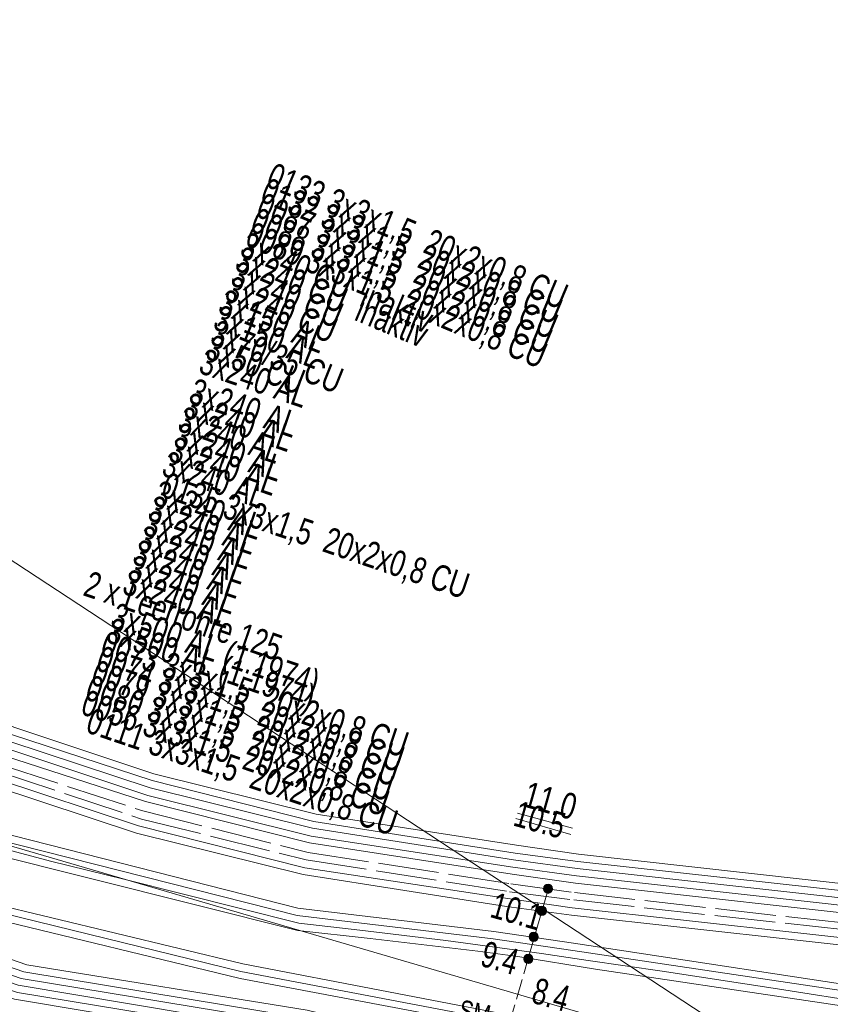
# Model space of a CAD drawing. Header units: metres. Extents: x -740 to 758, y -633 to 854.
# Tile 169 of 256: x -454 to -437, y 290 to 310. Entities that reach past the tile are written whole.
import ezdxf

# ---------------------------------------------------------------- set-up
doc = ezdxf.new("R2010")
doc.units = ezdxf.units.M
doc.header["$MEASUREMENT"] = 0
doc.linetypes.add('1248_208', pattern=[1.456, 1.248, -0.208])
doc.linetypes.add('416_125', pattern=[0.5408, 0.416, -0.1248])
for name, color, linetype in [('Strom.LOVION', 7, 'Continuous'), ('StromBemass.LOVION', 7, 'Continuous'), ('Telko.LOVION', 7, 'Continuous')]:
    doc.layers.add(name, color=color, linetype=linetype)
doc.styles.add('ERSTELLTER_STIL_1', font='arial.ttf')

msp = doc.modelspace()

# ---------------------------------------------------------------- hatches: boundary and pattern name
at = {"layer": 'StromBemass.LOVION', "linetype": 'Continuous', "lineweight": 13}
for points in [[(-442.82, 292.301), (-442.813, 292.311), (-442.808, 292.321), (-442.803, 292.332), (-442.8, 292.344), (-442.799, 292.356), (-442.799, 292.367), (-442.8, 292.379), (-442.803, 292.391), (-442.808, 292.402), (-442.814, 292.412), (-442.821, 292.422), (-442.829, 292.43), (-442.838, 292.438), (-442.848, 292.444), (-442.859, 292.449), (-442.87, 292.453), (-442.882, 292.455), (-442.893, 292.456), (-442.905, 292.455), (-442.917, 292.453), (-442.928, 292.449), (-442.939, 292.444), (-442.949, 292.437), (-442.958, 292.43), (-442.966, 292.421), (-442.973, 292.412), (-442.979, 292.401), (-442.983, 292.39), (-442.986, 292.379), (-442.987, 292.367), (-442.987, 292.355), (-442.986, 292.343), (-442.983, 292.332), (-442.978, 292.321), (-442.973, 292.31), (-442.966, 292.301), (-442.958, 292.292), (-442.948, 292.285), (-442.938, 292.278), (-442.928, 292.273), (-442.916, 292.27), (-442.905, 292.267), (-442.893, 292.267), (-442.881, 292.268), (-442.869, 292.27), (-442.858, 292.273), (-442.847, 292.279), (-442.837, 292.285), (-442.828, 292.293)], [(-442.947, 291.846), (-442.94, 291.856), (-442.934, 291.866), (-442.93, 291.878), (-442.927, 291.889), (-442.925, 291.901), (-442.925, 291.913), (-442.927, 291.925), (-442.93, 291.936), (-442.934, 291.947), (-442.94, 291.958), (-442.947, 291.968), (-442.955, 291.976), (-442.965, 291.984), (-442.975, 291.99), (-442.986, 291.995), (-442.997, 291.999), (-443.009, 292.001), (-443.021, 292.002), (-443.033, 292.001), (-443.044, 291.999), (-443.056, 291.995), (-443.066, 291.99), (-443.077, 291.984), (-443.086, 291.976), (-443.094, 291.967), (-443.101, 291.957), (-443.107, 291.947), (-443.111, 291.936), (-443.114, 291.924), (-443.115, 291.912), (-443.115, 291.9), (-443.114, 291.889), (-443.111, 291.877), (-443.106, 291.866), (-443.101, 291.855), (-443.093, 291.846), (-443.085, 291.837), (-443.076, 291.829), (-443.066, 291.823), (-443.055, 291.818), (-443.044, 291.814), (-443.032, 291.812), (-443.02, 291.811), (-443.008, 291.812), (-442.996, 291.814), (-442.985, 291.818), (-442.974, 291.823), (-442.964, 291.83), (-442.955, 291.837)], [(-442.947, 291.846), (-442.94, 291.856), (-442.934, 291.866), (-442.93, 291.878), (-442.927, 291.889), (-442.925, 291.901), (-442.925, 291.913), (-442.927, 291.925), (-442.93, 291.936), (-442.934, 291.947), (-442.94, 291.958), (-442.947, 291.968), (-442.955, 291.976), (-442.965, 291.984), (-442.975, 291.99), (-442.986, 291.995), (-442.997, 291.999), (-443.009, 292.001), (-443.021, 292.002), (-443.033, 292.001), (-443.044, 291.999), (-443.056, 291.995), (-443.066, 291.99), (-443.077, 291.984), (-443.086, 291.976), (-443.094, 291.967), (-443.101, 291.957), (-443.107, 291.947), (-443.111, 291.936), (-443.114, 291.924), (-443.115, 291.912), (-443.115, 291.9), (-443.114, 291.889), (-443.111, 291.877), (-443.106, 291.866), (-443.101, 291.855), (-443.093, 291.846), (-443.085, 291.837), (-443.076, 291.829), (-443.066, 291.823), (-443.055, 291.818), (-443.044, 291.814), (-443.032, 291.812), (-443.02, 291.811), (-443.008, 291.812), (-442.996, 291.814), (-442.985, 291.818), (-442.974, 291.823), (-442.964, 291.83), (-442.955, 291.837)], [(-443.118, 291.314), (-443.111, 291.324), (-443.106, 291.334), (-443.101, 291.345), (-443.099, 291.356), (-443.097, 291.368), (-443.097, 291.38), (-443.099, 291.391), (-443.102, 291.403), (-443.106, 291.414), (-443.112, 291.424), (-443.119, 291.433), (-443.127, 291.442), (-443.136, 291.449), (-443.146, 291.456), (-443.156, 291.461), (-443.167, 291.464), (-443.179, 291.466), (-443.191, 291.467), (-443.202, 291.466), (-443.214, 291.464), (-443.225, 291.46), (-443.236, 291.455), (-443.246, 291.449), (-443.255, 291.441), (-443.263, 291.433), (-443.269, 291.423), (-443.275, 291.413), (-443.279, 291.402), (-443.282, 291.391), (-443.284, 291.379), (-443.284, 291.367), (-443.282, 291.356), (-443.279, 291.344), (-443.275, 291.333), (-443.269, 291.323), (-443.262, 291.314), (-443.254, 291.305), (-443.245, 291.298), (-443.235, 291.292), (-443.225, 291.287), (-443.213, 291.283), (-443.202, 291.281), (-443.19, 291.28), (-443.178, 291.281), (-443.167, 291.283), (-443.156, 291.287), (-443.145, 291.292), (-443.135, 291.298), (-443.126, 291.306)], [(-443.118, 291.314), (-443.111, 291.324), (-443.106, 291.334), (-443.101, 291.345), (-443.099, 291.356), (-443.097, 291.368), (-443.097, 291.38), (-443.099, 291.391), (-443.102, 291.403), (-443.106, 291.414), (-443.112, 291.424), (-443.119, 291.433), (-443.127, 291.442), (-443.136, 291.449), (-443.146, 291.456), (-443.156, 291.461), (-443.167, 291.464), (-443.179, 291.466), (-443.191, 291.467), (-443.202, 291.466), (-443.214, 291.464), (-443.225, 291.46), (-443.236, 291.455), (-443.246, 291.449), (-443.255, 291.441), (-443.263, 291.433), (-443.269, 291.423), (-443.275, 291.413), (-443.279, 291.402), (-443.282, 291.391), (-443.284, 291.379), (-443.284, 291.367), (-443.282, 291.356), (-443.279, 291.344), (-443.275, 291.333), (-443.269, 291.323), (-443.262, 291.314), (-443.254, 291.305), (-443.245, 291.298), (-443.235, 291.292), (-443.225, 291.287), (-443.213, 291.283), (-443.202, 291.281), (-443.19, 291.28), (-443.178, 291.281), (-443.167, 291.283), (-443.156, 291.287), (-443.145, 291.292), (-443.135, 291.298), (-443.126, 291.306)], [(-443.225, 290.863), (-443.219, 290.872), (-443.213, 290.883), (-443.209, 290.894), (-443.206, 290.905), (-443.204, 290.917), (-443.204, 290.929), (-443.206, 290.941), (-443.209, 290.952), (-443.213, 290.963), (-443.219, 290.973), (-443.226, 290.983), (-443.234, 290.991), (-443.243, 290.999), (-443.253, 291.005), (-443.264, 291.01), (-443.275, 291.014), (-443.287, 291.016), (-443.298, 291.017), (-443.31, 291.016), (-443.322, 291.014), (-443.333, 291.01), (-443.344, 291.005), (-443.354, 290.999), (-443.363, 290.991), (-443.371, 290.982), (-443.378, 290.973), (-443.383, 290.962), (-443.388, 290.951), (-443.39, 290.94), (-443.392, 290.928), (-443.392, 290.916), (-443.39, 290.905), (-443.387, 290.893), (-443.383, 290.882), (-443.377, 290.872), (-443.37, 290.862), (-443.362, 290.854), (-443.353, 290.846), (-443.343, 290.84), (-443.332, 290.835), (-443.321, 290.831), (-443.31, 290.829), (-443.298, 290.829), (-443.286, 290.829), (-443.274, 290.832), (-443.263, 290.835), (-443.252, 290.84), (-443.243, 290.847), (-443.233, 290.854)], [(-443.225, 290.86), (-443.218, 290.87), (-443.213, 290.88), (-443.208, 290.891), (-443.206, 290.902), (-443.204, 290.914), (-443.204, 290.926), (-443.206, 290.937), (-443.209, 290.949), (-443.213, 290.959), (-443.219, 290.97), (-443.226, 290.979), (-443.234, 290.988), (-443.243, 290.995), (-443.253, 291.001), (-443.263, 291.006), (-443.274, 291.01), (-443.286, 291.012), (-443.298, 291.013), (-443.309, 291.012), (-443.321, 291.01), (-443.332, 291.006), (-443.343, 291.001), (-443.352, 290.995), (-443.361, 290.987), (-443.369, 290.979), (-443.376, 290.969), (-443.382, 290.959), (-443.386, 290.948), (-443.389, 290.937), (-443.39, 290.925), (-443.39, 290.913), (-443.389, 290.902), (-443.386, 290.89), (-443.382, 290.879), (-443.376, 290.869), (-443.369, 290.86), (-443.361, 290.851), (-443.352, 290.844), (-443.342, 290.838), (-443.331, 290.833), (-443.32, 290.829), (-443.309, 290.827), (-443.297, 290.826), (-443.285, 290.827), (-443.274, 290.829), (-443.263, 290.833), (-443.252, 290.838), (-443.242, 290.844), (-443.233, 290.852)]]:
    msp.add_hatch(color=7, dxfattribs=at).paths.add_polyline_path(points)

# ---------------------------------------------------------------- linework, layer by layer
at = {"layer": 'Strom.LOVION', "color": 1, "linetype": 'Continuous', "lineweight": 18}
for points in [[(-504.458, 332.419), (-503.272, 331.176), (-502.187, 329.907), (-494.579, 321.016), (-493.086, 319.196), (-491.23, 316.836), (-489.612, 314.645), (-488.719, 313.372), (-487.719, 312.066), (-486.766, 310.933), (-485.38, 309.605), (-483.555, 308.321), (-479.874, 305.888), (-472.754, 302.136), (-466.622, 299.277), (-465.144, 298.52), (-459.47, 295.499), (-454.283, 293.39), (-448.041, 291.813), (-444.019, 291.335), (-442.384, 291.095), (-435.456, 290.058)], [(-504.336, 332.535), (-503.164, 331.275), (-502.079, 330.007), (-494.458, 321.131), (-492.962, 319.282), (-491.105, 316.922), (-489.503, 314.744), (-488.559, 313.403), (-487.643, 312.192), (-486.658, 311.032), (-485.275, 309.734), (-483.463, 308.433), (-479.814, 306.026), (-472.707, 302.258), (-466.578, 299.429), (-465.039, 298.649), (-459.409, 295.637), (-454.239, 293.542), (-448.026, 291.962), (-444.004, 291.484), (-442.369, 291.245), (-435.454, 290.192)], [(-504.727, 332.156), (-503.571, 330.91), (-502.454, 329.615), (-494.865, 320.766), (-493.372, 318.947), (-491.532, 316.6), (-489.917, 314.437), (-489.123, 313.274), (-488.513, 312.476), (-487.728, 311.4), (-485.814, 309.208), (-484.095, 307.795), (-482.133, 306.317), (-479.083, 304.295), (-478.323, 303.778), (-476.68, 302.697), (-459.617, 293.681), (-454.423, 291.943), (-449.199, 290.665), (-443.191, 289.524), (-435.752, 289.01)], [(-504.619, 332.256), (-503.449, 331.025), (-502.346, 329.714), (-494.757, 320.866), (-493.264, 319.046), (-491.407, 316.686), (-489.792, 314.524), (-488.998, 313.36), (-488.421, 312.589), (-487.606, 311.516), (-485.693, 309.323), (-484.002, 307.907), (-482.056, 306.443), (-479.039, 304.447), (-478.198, 303.864), (-476.604, 302.823), (-459.57, 293.804), (-454.392, 292.079), (-449.155, 290.818), (-443.176, 289.673), (-435.737, 289.159)], [(-504.82, 332.044), (-503.68, 330.811), (-502.579, 329.529), (-494.99, 320.68), (-493.497, 318.861), (-491.64, 316.5), (-490.041, 314.351), (-489.25, 313.217), (-488.686, 312.43), (-487.853, 311.314), (-485.907, 309.096), (-484.187, 307.683), (-482.238, 306.188), (-479.156, 304.14), (-478.415, 303.666), (-476.757, 302.572), (-459.661, 293.529), (-454.467, 291.791), (-449.214, 290.516), (-443.222, 289.388), (-435.767, 288.861)], [(-485.215, 310.331), (-482.913, 308.709), (-479.799, 306.929), (-476.161, 305.098), (-472.329, 303.079), (-468.506, 301.31), (-467.204, 300.698), (-459.402, 296.924), (-456.586, 295.633), (-454.241, 294.621), (-451.294, 293.653), (-447.885, 292.789), (-443.715, 292.162), (-442.396, 291.966), (-435.359, 291.191)], [(-485.291, 310.205), (-483.003, 308.567), (-479.859, 306.79), (-476.222, 304.959), (-472.389, 302.94), (-468.566, 301.171), (-467.265, 300.559), (-459.478, 296.798), (-456.647, 295.494), (-454.301, 294.482), (-451.338, 293.501), (-447.916, 292.653), (-443.743, 291.997), (-442.411, 291.817), (-435.374, 291.042)], [(-435.988, 288.1), (-443.423, 288.718), (-444.81, 288.996), (-447.818, 289.692), (-453.647, 290.659), (-457.883, 292.122), (-469.322, 296.057), (-470.065, 296.399), (-471.195, 296.924), (-472.424, 297.557), (-474.462, 298.747), (-476.211, 299.862), (-477.38, 300.634), (-478.698, 301.717), (-491.222, 309.344), (-491.593, 309.515), (-491.963, 309.523), (-505.229, 307.206)], [(-505.286, 307.038), (-491.933, 309.364), (-491.608, 309.366), (-491.298, 309.219), (-478.79, 301.604), (-477.473, 300.521), (-476.287, 299.736), (-474.522, 298.608), (-472.501, 297.431), (-471.255, 296.785), (-470.125, 296.26), (-469.382, 295.919), (-458.28, 292.098), (-453.707, 290.52), (-447.849, 289.556), (-444.841, 288.86), (-443.422, 288.556), (-436.003, 287.951)], [(-505.533, 306.837), (-491.918, 309.217), (-491.652, 309.214), (-491.342, 309.067), (-478.896, 301.476), (-477.884, 300.644), (-477.549, 300.396), (-476.364, 299.61), (-474.598, 298.482), (-472.561, 297.292), (-471.332, 296.659), (-470.201, 296.134), (-469.443, 295.78), (-457.943, 291.82), (-453.767, 290.381), (-447.848, 289.394), (-444.869, 288.695), (-443.466, 288.403), (-436.018, 287.802)], [(-436.033, 287.652), (-443.481, 288.254), (-444.9, 288.559), (-447.879, 289.258), (-453.782, 290.232), (-458.003, 291.682), (-469.49, 295.657), (-470.275, 295.979), (-471.405, 296.504), (-472.637, 297.167), (-474.688, 298.341), (-476.44, 299.485), (-477.641, 300.283), (-477.963, 300.547), (-479.004, 301.377), (-491.37, 308.901), (-491.664, 309.035), (-491.875, 309.074), (-505.59, 306.669)], [(-487.313, 307.155), (-478.592, 301.845), (-477.609, 301.011), (-477.291, 300.776), (-476.121, 300.003), (-474.356, 298.876), (-472.335, 297.699), (-471.118, 297.049), (-470.004, 296.537), (-469.278, 296.21), (-457.823, 292.261), (-453.587, 290.798), (-447.836, 289.868), (-444.779, 289.132), (-443.392, 288.854), (-435.973, 288.249), (-428.77, 287.579), (-427.182, 287.513), (-421.073, 287.608), (-414.893, 286.971), (-409.882, 285.894), (-407.988, 285.577)]]:
    msp.add_lwpolyline(points, dxfattribs=at)
at = {"layer": 'Strom.LOVION', "color": 94, "linetype": 'Continuous', "lineweight": 18}
for points in [[(-484.534, 311.225), (-482.294, 309.626), (-479.272, 307.897), (-475.651, 306.079), (-471.835, 304.073), (-468.028, 302.317), (-466.727, 301.705), (-458.937, 297.915), (-456.138, 296.637), (-453.857, 295.678), (-450.985, 294.717), (-447.653, 293.89), (-443.542, 293.258), (-442.267, 293.072), (-435.29, 292.291)], [(-484.716, 310.971), (-482.463, 309.388), (-479.409, 307.632), (-475.804, 305.827), (-471.955, 303.795), (-468.148, 302.039), (-466.847, 301.427), (-459.045, 297.653), (-456.258, 296.359), (-453.961, 295.387), (-451.06, 294.429), (-447.728, 293.602), (-443.601, 292.957), (-442.297, 292.774), (-435.29, 291.996)], [(-484.639, 311.096), (-482.386, 309.514), (-479.349, 307.771), (-475.728, 305.953), (-471.895, 303.934), (-468.088, 302.178), (-466.787, 301.566), (-458.998, 297.776), (-456.198, 296.498), (-453.901, 295.526), (-451.016, 294.581), (-447.697, 293.738), (-443.57, 293.093), (-442.282, 292.923), (-435.275, 292.145)], [(-484.901, 310.746), (-482.628, 309.121), (-479.562, 307.381), (-475.925, 305.55), (-472.092, 303.53), (-468.285, 301.774), (-466.984, 301.163), (-459.195, 297.373), (-456.379, 296.082), (-454.066, 295.096), (-451.151, 294.154), (-447.787, 293.301), (-443.631, 292.658), (-442.327, 292.475), (-435.32, 291.697)], [(-484.808, 310.858), (-482.539, 309.262), (-479.486, 307.507), (-475.865, 305.688), (-472.032, 303.669), (-468.209, 301.9), (-466.907, 301.288), (-459.105, 297.514), (-456.319, 296.22), (-454.022, 295.248), (-451.104, 294.277), (-447.756, 293.437), (-443.616, 292.807), (-442.312, 292.624), (-435.305, 291.847)], [(-436.048, 287.503), (-443.512, 288.118), (-444.944, 288.407), (-447.878, 289.095), (-453.843, 290.093), (-458.079, 291.556), (-465.741, 294.191)]]:
    msp.add_lwpolyline(points, dxfattribs=at)
at = {"layer": 'Strom.LOVION', "color": 1, "linetype": '1248_208', "lineweight": 18}
for points in [[(-485.017, 310.572), (-482.731, 308.963), (-479.662, 307.194), (-476.012, 305.379), (-472.179, 303.359), (-468.369, 301.574), (-467.054, 300.979), (-459.265, 297.188), (-456.45, 295.897), (-454.136, 294.912), (-451.206, 293.957), (-447.812, 293.106), (-443.656, 292.464), (-442.352, 292.281), (-435.329, 291.489)], [(-485.109, 310.459), (-482.808, 308.837), (-479.722, 307.055), (-476.088, 305.253), (-472.239, 303.22), (-468.429, 301.435), (-467.115, 300.84), (-459.342, 297.063), (-456.51, 295.758), (-454.197, 294.773), (-451.234, 293.792), (-447.857, 292.954), (-443.684, 292.298), (-442.367, 292.131), (-435.331, 291.356)]]:
    msp.add_lwpolyline(points, dxfattribs=at)
at = {"layer": 'Strom.LOVION', "color": 5, "linetype": 'Continuous', "lineweight": 18}
for points in [[(-465.875, 298.744), (-459.517, 295.376), (-457.498, 294.524), (-454.208, 293.22), (-453.1, 292.929), (-451.601, 292.559), (-448.01, 291.654), (-446.755, 291.51), (-444.99, 291.299), (-443.028, 291.032), (-442.069, 290.89), (-440.554, 290.668), (-438.184, 290.309), (-436.278, 290.008)], [(-465.93, 298.547), (-459.606, 295.234), (-458.944, 294.959), (-454.388, 293.099), (-448.025, 291.504), (-446.546, 291.339), (-444.334, 291.082), (-443.51, 290.97), (-441.918, 290.712), (-437.6, 290.071), (-435.395, 289.739)]]:
    msp.add_lwpolyline(points, dxfattribs=at)
at = {"layer": 'StromBemass.LOVION', "color": 7, "linetype": 'Continuous', "lineweight": 13}
for points in [[(-443.551, 293.804), (-442.424, 293.471)], [(-443.517, 293.911), (-442.393, 293.607)]]:
    msp.add_lwpolyline(points, dxfattribs=at)
at = {"layer": 'StromBemass.LOVION', "color": 7, "linetype": '416_125', "lineweight": 13}
msp.add_lwpolyline([(-445.967, 281.79), (-443.299, 290.932), (-442.891, 292.346)], dxfattribs=at)
at = {"layer": 'StromBemass.LOVION', "color": 7, "linetype": 'Continuous', "lineweight": 13}
for centre, radius in [((-442.893, 292.361), 0.0944), ((-443.02, 291.907), 0.0952), ((-443.02, 291.907), 0.0952), ((-443.19, 291.374), 0.0934), ((-443.19, 291.374), 0.0934), ((-443.298, 290.923), 0.094), ((-443.297, 290.919), 0.0933)]:
    msp.add_circle(centre, radius, dxfattribs=at)
at = {"layer": 'Telko.LOVION', "color": 1, "linetype": 'Continuous', "lineweight": 18}
for points in [[(-382.824, 271.087), (-382.992, 271.602), (-388.154, 277.999), (-388.385, 278.242), (-401.779, 279.504), (-422.531, 281.805), (-428.172, 282.214), (-454.479, 299.474), (-469.137, 309.124), (-476.62, 313.713), (-492.841, 315.171), (-499.115, 322.213), (-504.66, 328.143), (-509.806, 332.561), (-515.63, 336.809), (-522.715, 340.801), (-530.993, 344.751), (-538.07, 347.605), (-547.838, 350.626), (-555.35, 352.492), (-563.942, 353.765), (-570.752, 354.489)], [(-580.234, 342.951), (-571.726, 342.231), (-560.771, 340.524), (-554.196, 338.728), (-553.683, 338.764), (-543.559, 335.586), (-537.041, 333.002), (-523.715, 326.546), (-517.379, 322.496), (-512.165, 317.996), (-507.471, 313.061), (-503.796, 309.933), (-492.887, 308.694), (-476.388, 314.519), (-459.238, 294.797), (-429.679, 286.146), (-427.469, 286.672), (-388.006, 278.442), (-382.34, 271.577), (-382.216, 271.072)]]:
    msp.add_lwpolyline(points, dxfattribs=at)

# ---------------------------------------------------------------- texts
at = {"layer": 'Strom.LOVION', "color": 94, "linetype": 'Continuous', "lineweight": 18, "attachment_point": 7, "style": 'ERSTELLTER_STIL_1'}
for s, insert, char_height, rotation in [('{\\A1;\\W0.71558x;0133 3x3x1,5  20x2x0,8 CU}', (-448.748, 306.69), 0.53354, 337.2451), ('{\\A1;\\W0.71558x;0132 3x3x1,5  20x2x0,8 CU}', (-448.866, 306.383), 0.53355, 337.2448), ('{\\A1;\\W0.71558x;0087 3x3x1,5  20x2x0,8 CU}', (-448.954, 306.078), 0.53355, 337.2452), ('{\\A1;\\W0.71558x;0088 3x3x1,5  20x2x0,8 CU}', (-449.072, 305.771), 0.53354, 337.2451), ('{\\A1;\\W0.71557x;0089 3x3x1,5  20x2x0,8 CU}', (-449.176, 305.48), 0.53355, 337.2449), ('{\\A1;\\W0.71558x;0135 3x3x1,5  20x2x0,8 CU}', (-450.894, 300.322), 0.53354, 341.2447), ('{\\A1;\\W0.71558x;0073 3x3x1,5  20x2x0,8 CU}', (-452.143, 297.067), 0.53354, 341.2447), ('{\\A1;\\W0.71558x;0074 3x3x1,5  20x2x0,8 CU}', (-452.231, 296.763), 0.53355, 341.2449), ('{\\A1;\\W0.71558x;0079 3x3x1,5  20x2x0,8 CU}', (-452.336, 296.472), 0.53354, 341.2447), ('{\\A1;\\W0.71558x;0080 3x3x1,5  20x2x0,8 CU}', (-452.453, 296.164), 0.53355, 341.2449), ('{\\A1;\\W0.71558x;0056 3x3x1,5  20x2x0,8 CU}', (-452.542, 295.86), 0.53355, 341.2449), ('{\\A1;\\W0.72429x;0111 3x3x1,5  20x2x0,8 CU}', (-452.439, 295.488), 0.53355, 341.2449)]:
    msp.add_mtext(s, dxfattribs=dict(at, insert=insert, char_height=char_height, rotation=rotation))
at = {"layer": 'Strom.LOVION', "color": 1, "linetype": 'Continuous', "lineweight": 18, "attachment_point": 7, "style": 'ERSTELLTER_STIL_1'}
for s, insert, char_height, rotation in [('{\\A1;\\W0.71558x;3x240 CU  inaktiv}', (-449.25, 305.355), 0.53354, 337.2451), ('{\\A1;\\W0.71558x;3x240 CU  inaktiv}', (-449.355, 305.064), 0.53354, 337.2451), ('{\\A1;\\W0.71558x;3x240 CU}', (-449.443, 304.76), 0.53355, 337.2448), ('{\\A1;\\W0.71558x;3x240 CU}', (-449.561, 304.453), 0.53354, 337.2451), ('{\\A1;\\W0.72504x;3x150 AL}', (-449.698, 304.176), 0.53355, 338.2444), ('{\\A1;\\W0.72505x;3x150 AL}', (-449.8, 303.855), 0.53355, 338.2444), ('{\\A1;\\W0.72505x;3x240 AL}', (-450.092, 302.947), 0.53355, 341.2449), ('{\\A1;\\W0.72505x;3x240 AL}', (-450.299, 302.336), 0.53355, 341.2449), ('{\\A1;\\W0.72505x;3x240 AL}', (-450.403, 302.045), 0.53354, 341.2447), ('{\\A1;\\W0.68548x;3x240 AL }', (-450.525, 301.76), 0.53355, 341.2445), ('{\\A1;\\W0.72505x;3x240 AL}', (-450.609, 301.434), 0.53355, 341.2449), ('{\\A1;\\W0.72505x;3x240 AL}', (-450.714, 301.143), 0.53355, 341.2449), ('{\\A1;\\W0.68548x;3x240 AL }', (-450.849, 300.842), 0.53354, 341.2447), ('{\\A1;\\W0.72505x;3x240 AL}', (-451.025, 300.241), 0.53355, 341.2449), ('{\\A1;\\W0.72505x;3x240 AL}', (-451.142, 299.933), 0.53354, 341.2447), ('{\\A1;\\W0.72505x;3x240 AL}', (-451.231, 299.629), 0.53355, 341.2449), ('{\\A1;\\W0.72505x;3x240 AL}', (-451.349, 299.322), 0.53354, 341.2447), ('{\\A1;\\W0.72505x;3x240 AL}', (-451.453, 299.031), 0.53355, 341.2449), ('{\\A1;\\W0.72505x;3x240 AL}', (-451.555, 298.711), 0.53354, 341.2447), ('{\\A1;\\W0.71558x;2 x Leerrohre 125}', (-452.46, 298.381), 0.53355, 341.2449), ('{\\A1;\\W0.72505x;3x240 AL}', (-451.66, 298.42), 0.53355, 341.2449)]:
    msp.add_mtext(s, dxfattribs=dict(at, insert=insert, char_height=char_height, rotation=rotation))
at = {"layer": 'Strom.LOVION', "color": 5, "linetype": 'Continuous', "lineweight": 18, "attachment_point": 7, "style": 'ERSTELLTER_STIL_1'}
for s, insert, char_height, rotation in [('{\\A1;\\W0.71558x;3x70/35 CU}', (-449.861, 303.547), 0.53354, 338.2443), ('{\\A1;\\W0.71558x;3x50 CU}', (-449.957, 303.246), 0.53355, 338.2444)]:
    msp.add_mtext(s, dxfattribs=dict(at, insert=insert, char_height=char_height, rotation=rotation))
at = {"layer": 'Strom.LOVION', "color": 194, "linetype": 'Continuous', "lineweight": 18, "char_height": 0.53355, "attachment_point": 7, "rotation": 341.2449, "style": 'ERSTELLTER_STIL_1'}
for insert in [(-451.953, 297.586), (-452.041, 297.281)]:
    msp.add_mtext('{\\A1;\\W0.72369x;3x500 AL (1.1974)}', dxfattribs=dict(at, insert=insert))
at = {"layer": 'Strom.LOVION', "color": 7, "linetype": 'Continuous', "lineweight": 13, "insert": (-444.755, 289.666), "char_height": 0.42682, "attachment_point": 7, "rotation": 348.2448, "style": 'ERSTELLTER_STIL_1'}
msp.add_mtext('{\\A1;\\W0.71561x;SM}', dxfattribs=at)
at = {"layer": 'StromBemass.LOVION', "color": 7, "linetype": 'Continuous', "lineweight": 13, "attachment_point": 7, "style": 'ERSTELLTER_STIL_1'}
for s, insert, char_height, rotation in [('{\\A1;\\W0.74395x;11.0}', (-443.439, 294.052), 0.53354, 344.2444), ('{\\A1;\\W0.71558x;10.5}', (-443.635, 293.657), 0.53354, 344.2444), ('{\\A1;\\W0.71558x;10.1}', (-444.111, 291.779), 0.53355, 344.2441), ('{\\A1;\\W0.71558x;9.4}', (-444.312, 290.78), 0.53354, 344.2444), ('{\\A1;\\W0.71558x;8.4}', (-443.263, 290.026), 0.53354, 344.2444)]:
    msp.add_mtext(s, dxfattribs=dict(at, insert=insert, char_height=char_height, rotation=rotation))

doc.saveas('drawing.dxf')
